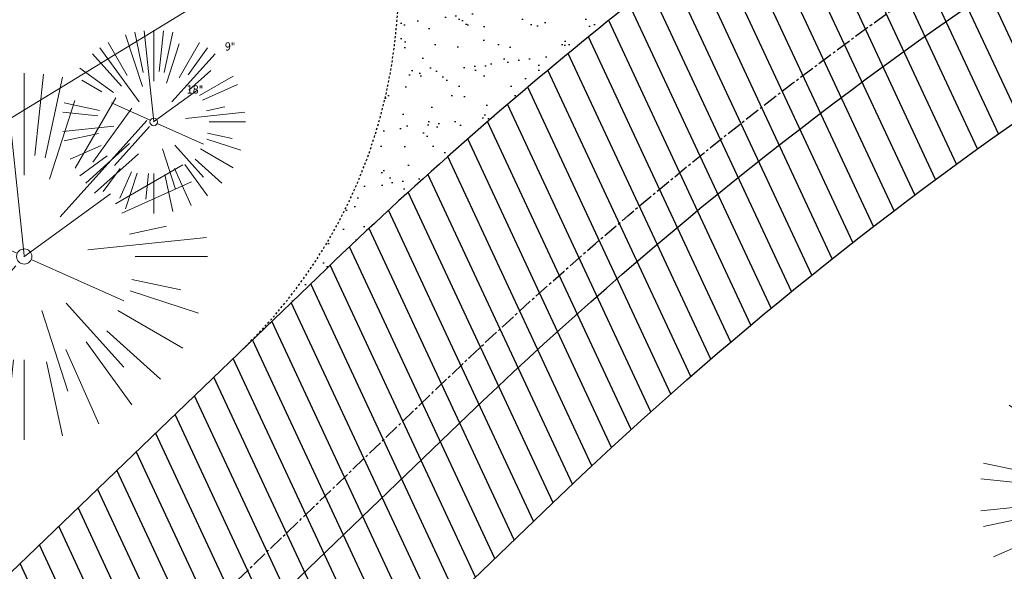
# Model space of a CAD drawing. Header units: feet. Extents: x 1133447 to 1140710, y 647622 to 649877.
# Tile 60 of 84: x 1134766 to 1134814, y 649219 to 649246. Entities that reach past the tile are written whole.
import ezdxf
from ezdxf.lldxf.tags import DXFTag

# ---------------------------------------------------------------- set-up
doc = ezdxf.new("R2010")
doc.units = ezdxf.units.FT
doc.header["$MEASUREMENT"] = 0
doc.linetypes.add('CENTER2', pattern=[1.125, 0.75, -0.125, 0.125, -0.125])
doc.linetypes.add('RAD', pattern=[0.13, 0.08, -0.05])
for name, color, linetype in [('C-PRKG-ASPH', 8, 'Continuous'), ('C-PRKG-GRVL', 8, 'Continuous'), ('C-ROAD-ASPHALT', 1, 'Continuous'), ('C-ROAD-CNTR', 1, 'CENTER2'), ('C-ROAD-GRVL', 1, 'RAD'), ('C-UTIL-WATER-MEP', 7, 'WATER (.5x)'), ('G-XREF', 7, 'Continuous')]:
    doc.layers.add(name, color=color, linetype=linetype)
for name, color, linetype, lineweight in [('V-SITE-VEGE', 8, 'Continuous', 18), ('V-SITE-VEGE-TEXT', 8, 'Continuous', 18), ('V-UTIL-WATR-LINE', 8, 'WATER', 15)]:
    doc.layers.add(name, color=color, linetype=linetype, lineweight=lineweight)
doc.styles.add('SEI-Dim & Leader', font='tahoma.ttf')
doc.styles.get("Standard").update_dxf_attribs({"font": 'arial.ttf'})
tags = doc.linetypes.add('WATER', pattern='A,1.5,-0.2,["W",Standard,S=0.08,R=0,X=-0.1,Y=-0.04],-0.05', length=1.75).pattern_tags.tags
tags[6] = DXFTag(74, 10)
tags = doc.linetypes.add('WATER (.5x)', pattern='A,0.75,-0.2,["W",Standard,S=0.08,R=0,X=-0.1,Y=-0.04],-0.05', length=1).pattern_tags.tags
tags[6] = DXFTag(74, 10)

# ---------------------------------------------------------------- blocks, each defined once
blk = doc.blocks.new('V-SITE-VEGE-Coniferious Tree 2')
at = {"color": 0, "linetype": 'ByBlock'}
for p, q in [((-0.0574950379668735, 0.2703678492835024), (-0.1039851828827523, 0.4890788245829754)), ((-0.0003172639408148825, 0.0025937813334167), (-0.05229705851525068, 0.4972664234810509)), ((-3.601054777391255e-05, 0.2219193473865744), (-3.601054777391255e-05, 0.5000060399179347)), ((0.02890183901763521, 0.2753366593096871), (0.05222503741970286, 0.4972664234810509)), ((0.0571938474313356, 0.2692740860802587), (0.1039131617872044, 0.4890788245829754)), ((-0.06264093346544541, 0.1926377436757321), (-0.1545378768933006, 0.4755369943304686)), ((-0.1460065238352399, 0.2528363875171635), (-0.2500390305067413, 0.4330260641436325)), ((0.139142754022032, 0.2410654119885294), (0.2499670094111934, 0.4330260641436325)), ((-0.07913071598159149, 0.1088658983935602), (-0.2939353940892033, 0.4045257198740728)), ((0.06850648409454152, 0.2109817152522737), (0.1382469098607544, 0.425630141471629)), ((0.1868724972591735, 0.2572635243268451), (0.2938633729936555, 0.4045257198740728)), ((-0.1756943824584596, 0.1950752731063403), (-0.3346129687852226, 0.3715878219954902)), ((0.09777767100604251, 0.108636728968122), (0.3345409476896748, 0.3715878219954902)), ((-0.2201011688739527, 0.1598873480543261), (-0.4045617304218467, 0.2938993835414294)), ((0.1919663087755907, 0.1728666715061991), (0.3115823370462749, 0.2805763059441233)), ((0.2487690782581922, 0.143647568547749), (0.4329900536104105, 0.2500030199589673)), ((-0.2844040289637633, 0.1641894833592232), (-0.393144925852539, 0.2269610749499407)), ((0.2658942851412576, 0.1183972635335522), (0.4567507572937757, 0.2033670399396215)), ((-0.0009318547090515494, -0.0006770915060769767), (0.2349564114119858, 0.1707208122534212)), ((-0.2961437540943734, 0.06292784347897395), (-0.4891148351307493, 0.1039491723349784)), ((-0.01992166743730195, 0.008854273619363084), (-0.2318825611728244, 0.1032199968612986)), ((0.2872695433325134, 0.06106323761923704), (0.3884790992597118, 0.08257391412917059)), ((-0.3060292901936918, 0.03215663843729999), (-0.4973024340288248, 0.05226104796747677)), ((0.173080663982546, 0.01818771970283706), (0.497230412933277, 0.05226104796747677)), ((0.3024988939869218, 0), (0.4999700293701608, 0)), ((-0.2182782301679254, -0.02292736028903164), (-0.4973024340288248, -0.05226104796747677)), ((-0.02300503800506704, -0.02554197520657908), (-0.2137781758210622, -0.2373882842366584)), ((0.01849546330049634, -0.008260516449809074), (0.2719985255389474, -0.1211160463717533)), ((-0.302185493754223, -0.0642195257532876), (-0.4891148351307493, -0.1039491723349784)), ((0.2936342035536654, -0.06241742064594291), (0.4274066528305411, -0.09084484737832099)), ((0.2891445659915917, -0.09395946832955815), (0.4755009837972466, -0.1545018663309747)), ((-0.2881436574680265, -0.1282723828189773), (-0.4568227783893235, -0.2033670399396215)), ((-0.1320480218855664, -0.1188660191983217), (-0.3716238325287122, -0.3345769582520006)), ((0.1143820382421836, -0.1271057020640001), (0.2718110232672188, -0.301920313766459)), ((0.04781873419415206, -0.1473038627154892), (0.1192466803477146, -0.3671294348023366)), ((0.2555295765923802, -0.1475434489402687), (0.4329900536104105, -0.2500030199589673)), ((-0.254528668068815, -0.1848980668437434), (-0.4045617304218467, -0.2938993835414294)), ((0.2253521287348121, -0.2029399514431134), (0.3715518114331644, -0.3345769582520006)), ((0.1688618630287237, -0.2324611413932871), (0.2938633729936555, -0.4045257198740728)), ((-0.1842986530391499, -0.2536176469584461), (-0.2766747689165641, -0.3807650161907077)), ((0.1131111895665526, -0.2541280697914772), (0.2033310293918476, -0.4567867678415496)), ((-0.1213812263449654, -0.2725449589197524), (-0.1855903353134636, -0.4167758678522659)), ((-0.09098502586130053, -0.2799408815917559), (-0.1545378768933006, -0.4755369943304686)), ((-0.02966136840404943, -0.2817638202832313), (-0.04434904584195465, -0.4216092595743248)), ((-3.601054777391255e-05, -0.2817638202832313), (-3.601054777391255e-05, -0.5000060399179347)), ((0.06104806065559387, -0.2873055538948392), (0.1039131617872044, -0.4890788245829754))]:
    blk.add_line(p, q, dxfattribs=at)
blk.add_circle((-3.601054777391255e-05, 0), 0.02083358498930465)
blk = doc.blocks.new('C_XBASE-PACTOLA_02403811')
at = {"layer": 'V-UTIL-WATR-LINE', "flags": 128}
blk.add_lwpolyline([(1134761.95443283, 649228.2074229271), (1134757.132970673, 649236.1055957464), (1134809.021527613, 649267.7768648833, -0.09855839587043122), (1134890.656012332, 649302.8580677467), (1134946.432, 649283.888)], format="xyb", dxfattribs=at)
at = {"layer": 'V-SITE-VEGE'}
for p, xscale, yscale, zscale in [((1134772.177, 649240.798), 8.999891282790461, 8.999891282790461, 8.999891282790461), ((1134765.811, 649234.184), 17.99978256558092, 17.99978256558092, 17.99978256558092), ((1134820.284, 649222.475), 14.99981880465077, 14.99981880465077, 14.99981880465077)]:
    blk.add_blockref('V-SITE-VEGE-Coniferious Tree 2', p, dxfattribs=dict(at, xscale=xscale, yscale=yscale, zscale=zscale))
at = {"layer": 'V-SITE-VEGE-TEXT', "char_height": 0.4, "attachment_point": 7, "style": 'SEI-Dim & Leader'}
for s, insert in [('9"', (1134775.664671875, 649244.298)), ('18"', (1134773.78634375, 649242.184))]:
    blk.add_mtext(s, dxfattribs=dict(at, insert=insert))
blk = doc.blocks.new('C_PBASE-PACTOLA_02403811')
at = {"layer": 'C-ROAD-ASPHALT'}
blk.add_lwpolyline([(1134969.657277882, 648753.0477392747), (1135036.873309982, 648902.1641641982, 0.009218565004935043), (1135044.254367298, 648919.3790657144), (1135101.509820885, 649060.0203951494, 0.04927264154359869), (1135107.544114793, 649080.3791714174), (1135113.245677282, 649110.0761826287, 0.3025232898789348), (1135079.742163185, 649189.7952543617), (1135017.583038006, 649231.0012923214, 0.03670103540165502), (1134952.658282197, 649267.4907225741), (1134930.361796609, 649277.95101182, 0.265468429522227), (1134828.518541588, 649269.7547374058), (1134807.494103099, 649255.3935736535, 0.04164346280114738), (1134780.654611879, 649233.5777859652), (1134706.829601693, 649162.5981949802, 0.05765878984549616)], format="xyb", dxfattribs=at)
blk.add_lwpolyline([(1134609.502741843, 649004.1715281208, -0.08481675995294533), (1134717.918854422, 649151.0643979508), (1134791.743864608, 649222.0439889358, -0.04164346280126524), (1134816.518779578, 649242.1816391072), (1134837.543218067, 649256.5428028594, -0.2654684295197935), (1134923.566161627, 649263.4658695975), (1134945.862647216, 649253.0055803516, -0.03670103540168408), (1135008.742528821, 649217.6654234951), (1135070.901654, 649176.4593855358, -0.3025232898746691), (1135097.532652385, 649113.0929439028), (1135091.831089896, 649083.3959326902, -0.0492726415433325), (1135086.690765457, 649066.0532714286), (1135029.43531187, 648925.4119419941, -0.009218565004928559), (1135022.286728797, 648908.7392420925), (1134970.105907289, 648792.9779079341, 0.09466954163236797), (1134957.786175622, 648834.7349342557), (1134921.92741579, 648904.3472810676, 0.300313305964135), (1134722.086161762, 649016.5601342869), (1134632.500993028, 649010.1122188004, 0.09071439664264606)], format="xyb", close=True, dxfattribs=at)
at = {"layer": 'C-ROAD-CNTR', "flags": 128}
blk.add_lwpolyline([(1134682.815781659, 648422.2458494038), (1134669.21986276, 648425.8462855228, -0.1774687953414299), (1134620.150062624, 648460.1534391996), (1134616.502637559, 648465.3792168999, -0.1042089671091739), (1134576.197064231, 648560.2628234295), (1134558.554057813, 648650.0509356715, -0.01381007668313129), (1134553.979962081, 648677.2843639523), (1134544.902369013, 648742.2703875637, -0.09433329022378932), (1134550.434197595, 648854.3354307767), (1134558.997505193, 648889.7214101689, -0.1428635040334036), (1134712.374228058, 649156.8312964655), (1134786.199238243, 649227.8108874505, -0.04164346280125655), (1134812.006441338, 649248.7876063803), (1134833.030879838, 649263.1487701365, -0.2654684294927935), (1134926.96397912, 649270.7084407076), (1134949.260464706, 649260.2481514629, -0.03670103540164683), (1135013.162783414, 649224.3333579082), (1135075.321908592, 649183.1273199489, -0.3025232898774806), (1135105.389164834, 649111.5845632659), (1135099.687602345, 649081.8875520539, -0.04927264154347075), (1135094.100293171, 649063.036833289), (1135036.844839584, 648922.3955038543, -0.009218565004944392), (1135029.58001939, 648905.4517031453), (1134962.363987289, 648756.3352782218, -0.01915469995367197), (1134945.301367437, 648722.0511597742), (1134909.791676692, 648657.06607992, -0.111236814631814), (1134866.238656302, 648607.5744966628), (1134762.181369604, 648532.0907847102, 0.3229446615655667), (1134716.395894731, 648393.2215671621), (1134719.721086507, 648382.7059234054, -0.1714240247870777), (1134715.287797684, 648249.5554414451), (1134707.163513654, 648228.7837741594, -0.02272318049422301), (1134688.713657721, 648187.2766264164, 0.05045028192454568), (1134653.344169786, 648094.1277041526)], format="xyb", dxfattribs=at)
at = {"layer": 'C-ROAD-GRVL', "flags": 128}
blk.add_lwpolyline([(1134776.52349385, 649229.6058926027, 0.1831053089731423), (1134784.115277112, 649245.6134086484), (1134784.879992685, 649255.0748552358)], format="xyb", dxfattribs=at)
at = {"layer": 'C-UTIL-WATER-MEP', "flags": 128}
blk.add_lwpolyline([(1134713.292159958, 648416.2441137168), (1134669.731849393, 648427.7796426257, -0.1774687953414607), (1134621.79009064, 648461.2981261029), (1134618.142665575, 648466.5239038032, -0.1042089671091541), (1134578.159536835, 648560.6484414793), (1134560.516530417, 648650.4365537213, -0.01381007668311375), (1134555.960731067, 648677.5610482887), (1134546.883138, 648742.5470719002, -0.09433329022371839), (1134552.378087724, 648853.8650148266), (1134560.941395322, 648889.2509942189, -0.1428635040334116), (1134713.760384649, 649155.3895718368), (1134787.585394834, 649226.3691628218, -0.04164346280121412), (1134813.134525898, 649247.1361145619), (1134834.158964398, 649261.4972783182, -0.2654684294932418), (1134926.114524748, 649268.8977979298), (1134948.411010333, 649258.437508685, -0.03670103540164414), (1135012.057719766, 649222.6663743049), (1135074.216844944, 649181.4603363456, -0.302523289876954), (1135103.425036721, 649111.961658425), (1135097.723474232, 649082.264647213, -0.04927264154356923), (1135092.247911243, 649063.7909428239), (1135034.992457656, 648923.1496133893, -0.009218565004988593), (1135027.756696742, 648906.273587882), (1134960.540664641, 648757.1571629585, -0.01915469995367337), (1134943.546295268, 648723.0101809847), (1134908.036604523, 648658.0251011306, -0.1112368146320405), (1134865.064291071, 648609.1934056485), (1134761.007004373, 648533.7096936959, 0.1574684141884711), (1134714.965670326, 648470.6755079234, 0.1574684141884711)], format="xyb", dxfattribs=at)
blk = doc.blocks.new('C_PHTCH-PACTOLA_02403811')
at = {"layer": 'C-PRKG-ASPH'}
h = blk.add_hatch(dxfattribs=at)
h.set_pattern_fill('ANSI31', color=256, scale=10, angle=70)
h.set_pattern_definition([(115, (0, 0), (-1.132884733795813, -0.5282728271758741), [])])
edge = h.paths.add_edge_path(flags=16)
edge.add_arc((1135093.567290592, 648760.3570235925), 541.9999999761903, 143.5703577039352, 153.2664360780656, ccw=False)
edge.add_arc((1135093.567290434, 648760.3570237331), 541.9999997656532, 133.8742793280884, 143.5703577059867, ccw=False)
edge.add_line((1134717.918854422, 649151.0643979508), (1134791.743864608, 649222.0439889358))
edge.add_arc((1134924.814897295, 649083.6384245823), 191.9999999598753, 124.33581191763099, 133.8742793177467, ccw=False)
edge.add_line((1134816.518779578, 649242.1816391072), (1134837.543218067, 649256.5428028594))
edge.add_arc((1134886.614896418, 649184.7029087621), 87.00000000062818, 64.86660358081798, 124.33581191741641, ccw=False)
edge.add_line((1134923.566161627, 649263.4658695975), (1134945.862647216, 649253.0055803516))
edge.add_arc((1134736.896871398, 648807.5874571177), 491.9999999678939, 56.45911934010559, 64.86660355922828, ccw=False)
edge.add_line((1135008.742528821, 649217.6654234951), (1135070.901654, 649176.4593855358))
edge.add_arc((1135036.644680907, 649124.7828938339), 62.00000000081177, -10.868034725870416, 56.45911933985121, ccw=False)
edge.add_line((1135097.532652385, 649113.0929439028), (1135091.831089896, 649083.3959326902))
edge.add_arc((1135001.481196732, 649100.7423100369), 92.00000001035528, 337.8486329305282, 349.13196525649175, ccw=False)
edge.add_line((1135086.690765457, 649066.0532714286), (1135029.43531187, 648925.4119419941))
edge.add_arc((1134573.749357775, 649110.9228871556), 491.9999995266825, 335.73595333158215, 337.84863296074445, ccw=False)
edge.add_line((1135022.286728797, 648908.7392420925), (1134970.105907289, 648792.9779079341))
edge.add_line((1134970.105907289, 648792.9779079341), (1134955.070696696, 648759.622817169))
edge.add_arc((1134506.533324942, 648961.8064625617), 492.0000003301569, 331.3465562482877, 335.7359533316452, ccw=False)
edge.add_line((1134938.281078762, 648725.8872446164), (1134902.771388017, 648660.9021647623))
edge.add_arc((1134778.161263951, 648728.9926705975), 142.0000000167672, 305.95733191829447, 331.34655630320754, ccw=False)
edge.add_line((1134861.541195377, 648614.0501326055), (1134757.483908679, 648538.5664206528))
edge.add_arc((1134835.579196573, 648430.9089730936), 133.0000000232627, 125.9573319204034, 166.4171722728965)
edge.add_arc((1134672.277915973, 648470.363906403), 35.00000000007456, 244.10855969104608, 346.41717227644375, ccw=False)
edge.add_arc((1134691.461854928, 648509.9128519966), 78.95614352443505, 214.9055155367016, 244.1168481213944, ccw=False)
edge.add_line((1134626.710174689, 648464.732186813), (1134623.062749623, 648469.9579645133))
edge.add_arc((1134821.506139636, 648608.4650796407), 241.9999999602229, 191.1167612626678, 214.9138039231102, ccw=False)
edge.add_line((1134584.046954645, 648561.8052956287), (1134566.403948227, 648651.5934078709))
edge.add_arc((1135049.172208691, 648746.4554480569), 491.9999999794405, 187.9519260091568, 191.1167612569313, ccw=False)
edge.add_line((1134561.903038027, 648678.391101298), (1134552.825444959, 648743.3771249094))
edge.add_arc((1134842.017716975, 648783.7730382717), 292.0000000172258, 166.3961174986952, 187.9519260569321, ccw=False)
edge.add_line((1134558.209758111, 648852.4537669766), (1134566.77306571, 648887.8397463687))
edge.add_arc((1135093.567290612, 648760.357023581), 542.0000000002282, 158.0478401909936, 166.396117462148, ccw=False)
edge.add_arc((1135093.567290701, 648760.357023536), 542.0000000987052, 153.2664360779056, 158.0478401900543, ccw=False)
edge = h.paths.add_edge_path()
edge.add_line((1134664.934415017, 648091.0186503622), (1134641.753924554, 648097.236757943))
edge.add_arc((1135131.441785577, 647965.8792352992), 506.9999999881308, 154.1154939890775, 164.9840567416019, ccw=False)
edge.add_arc((1135131.44177555, 647965.8792402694), 506.9999887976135, 153.4314984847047, 154.115493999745, ccw=False)
edge.add_arc((1134241.513528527, 648410.9103548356), 488.0000000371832, 333.4314984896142, 338.6383717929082)
edge.add_line((1134695.987914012, 648233.1548120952), (1134704.112198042, 648253.9264793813))
edge.add_arc((1134529.027803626, 648322.4060737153), 188.0000000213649, 338.6383717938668, 377.1954705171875)
edge.add_arc((1134651.306425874, 648360.2470375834), 60.00000000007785, 17.1954705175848, 74.97265706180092)
edge.add_line((1134666.863224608, 648418.1951696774), (1134661.500576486, 648419.8056636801))
edge.add_arc((1134691.489318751, 648509.9450223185), 94.99699278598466, 223.9418846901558, 251.5980721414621, ccw=False)
edge.add_arc((1134691.535842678, 648509.9839590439), 95.05751145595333, 214.9165962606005, 223.9393241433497, ccw=False)
edge.add_line((1134613.590003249, 648455.5746160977), (1134609.942525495, 648460.8004692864))
edge.add_arc((1134821.506139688, 648608.4650796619), 258.0000000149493, 191.1167612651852, 214.9138039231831, ccw=False)
edge.add_line((1134568.347173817, 648558.7203512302), (1134550.704167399, 648648.5084634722))
edge.add_arc((1135049.172208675, 648746.4554480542), 507.9999999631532, 187.9519260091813, 191.1167612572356, ccw=False)
edge.add_line((1134546.056886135, 648676.177626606), (1134536.979293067, 648741.163650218))
edge.add_arc((1134842.01771694, 648783.7730382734), 307.9999999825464, 166.3961174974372, 187.9519260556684, ccw=False)
edge.add_line((1134542.658637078, 648856.2170945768), (1134551.221944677, 648891.6030739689))
edge.add_arc((1135093.567290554, 648760.3570237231), 557.9999999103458, 163.9213237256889, 166.3961174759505, ccw=False)
edge.add_arc((1134538.177323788, 648920.4382053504), 19.99999999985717, 343.9213237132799, 402.7699397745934)
edge.add_line((1134552.859048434, 648934.0193305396), (1134533.446357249, 648955.005204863))
edge.add_arc((1135093.567290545, 648760.3570234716), 592.9783928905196, 146.0187423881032, 160.8370986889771, ccw=False)
edge.add_line((1134601.857481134, 649091.7855040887), (1134616.582948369, 649064.0343807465))
edge.add_arc((1134620.999668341, 649066.3780071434), 5.000000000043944, 207.9515834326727, 327.0740857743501)
edge.add_arc((1135093.567290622, 648760.3570235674), 558.0000000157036, 133.8742793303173, 147.0740857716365, ccw=False)
edge.add_line((1134706.829601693, 649162.5981949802), (1134780.654611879, 649233.5777859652))
edge.add_arc((1134924.814897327, 649083.6384245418), 208.0000000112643, 124.3358119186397, 133.8742793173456, ccw=False)
edge.add_line((1134807.494103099, 649255.3935736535), (1134828.518541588, 649269.7547374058))
edge.add_arc((1134886.614896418, 649184.7029087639), 102.9999999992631, 64.86660357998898, 124.33581191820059, ccw=False)
edge.add_line((1134930.361796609, 649277.9510118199), (1134952.658282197, 649267.4907225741))
edge.add_arc((1134736.896871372, 648807.5874570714), 508.0000000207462, 56.4591193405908, 64.86660355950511, ccw=False)
edge.add_line((1135017.583038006, 649231.0012923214), (1135079.742163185, 649189.7952543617))
edge.add_arc((1135036.644680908, 649124.782893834), 77.99999999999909, -10.868034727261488, 56.45911934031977, ccw=False)
edge.add_line((1135113.245677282, 649110.0761826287), (1135107.544114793, 649080.3791714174))
edge.add_arc((1135001.481196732, 649100.7423100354), 108.0000000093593, 337.84863293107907, 349.131965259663, ccw=False)
edge.add_line((1135101.509820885, 649060.0203951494), (1135044.254367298, 648919.3790657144))
edge.add_arc((1134573.749357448, 649110.9228872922), 507.9999998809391, 335.7359533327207, 337.84863295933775, ccw=False)
edge.add_line((1135036.873309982, 648902.1641641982), (1134969.657277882, 648753.0477392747))
edge.add_arc((1134506.53332524, 648961.8064624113), 507.9999999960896, 331.346556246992, 335.73595333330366, ccw=False)
edge.add_line((1134952.321656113, 648718.215074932), (1134916.811965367, 648653.2299950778))
edge.add_arc((1134778.161263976, 648728.9926705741), 157.9999999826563, 305.9573319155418, 331.3465563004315, ccw=False)
edge.add_line((1134870.936117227, 648601.0988607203), (1134766.878830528, 648525.6151487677))
edge.add_arc((1134835.579196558, 648430.9089731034), 117.0000000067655, 125.9573319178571, 162.264860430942)
edge.add_arc((1134752.713885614, 648457.4106757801), 29.99999999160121, 162.264860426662, 196.8024120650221)
edge.add_arc((1134835.579196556, 648430.9089731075), 113.0000000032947, 170.9217318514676, 197.5476736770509)
edge.add_line((1134727.837491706, 648396.8395581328), (1134731.162683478, 648386.3239143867))
edge.add_arc((1134529.027802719, 648322.4060734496), 212.0000009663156, 11.340079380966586, 17.54767372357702, ccw=False)
edge.add_arc((1134529.055568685, 648322.403813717), 211.9732215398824, -20.64909134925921, 11.342153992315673, ccw=False)
edge.add_arc((1134759.869013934, 648235.3149369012), 34.72371615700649, 159.1871917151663, 239.4135572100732)
edge.add_line((1134742.200276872, 648205.422593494), (1134709.513, 648185.696))
edge.add_line((1134709.513, 648185.696), (1134698.996135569, 648181.0065459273))
edge.add_arc((1135131.441785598, 647965.8792352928), 483.0000000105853, 153.5511843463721, 164.9840567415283)
at = {"layer": 'C-PRKG-GRVL'}
h = blk.add_hatch(dxfattribs=at)
h.set_pattern_fill('AR-SAND', color=256)
h.set_pattern_definition([(37.50000000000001, (0, 0), (-0.06299335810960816, 1.926823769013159), [0, -1.52, 0, -1.7, 0, -1.625]), (7.499999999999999, (0, 0), (1.769776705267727, 2.82214606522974), [0, -0.82, 0, -1.37, 0, -0.525]), (327.5, (-1.23, 0), (3.114141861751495, 0.005659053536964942), [0, -0.5, 0, -1.8, 0, -2.35]), (317.5, (-1.23, 0), (3.006126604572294, 0.8776755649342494), [0, -0.25, 0, -1.18, 0, -1.35])])
edge = h.paths.add_edge_path()
edge.add_line((1134784.115277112, 649245.6134086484), (1134787.941336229, 649292.9513410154))
edge.add_line((1134787.941336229, 649292.9513410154), (1134803.889330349, 649291.6623542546))
edge.add_line((1134803.889330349, 649291.6623542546), (1134801.250935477, 649259.0188039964))
edge.add_arc((1134805.237933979, 649258.6965572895), 3.999999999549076, 175.3791483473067, 304.3358119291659)
edge.add_arc((1134924.814897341, 649083.638424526), 208.0000000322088, 124.3358119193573, 133.8742793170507)
edge.add_line((1134780.654611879, 649233.5777859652), (1134776.52349385, 649229.6058926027))
edge.add_arc((1134759.196536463, 649247.6274504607), 24.99999999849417, 313.8742793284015, 355.3791485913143)

msp = doc.modelspace()

# ---------------------------------------------------------------- block references
at = {"layer": 'G-XREF'}
msp.add_blockref('C_XBASE-PACTOLA_02403811', (0, 0), dxfattribs=at)

# ---------------------------------------------------------------- next in the draw order: block references
for name in ['C_PBASE-PACTOLA_02403811', 'C_PHTCH-PACTOLA_02403811']:
    msp.add_blockref(name, (0, 0), dxfattribs=at)

doc.saveas('drawing.dxf')
